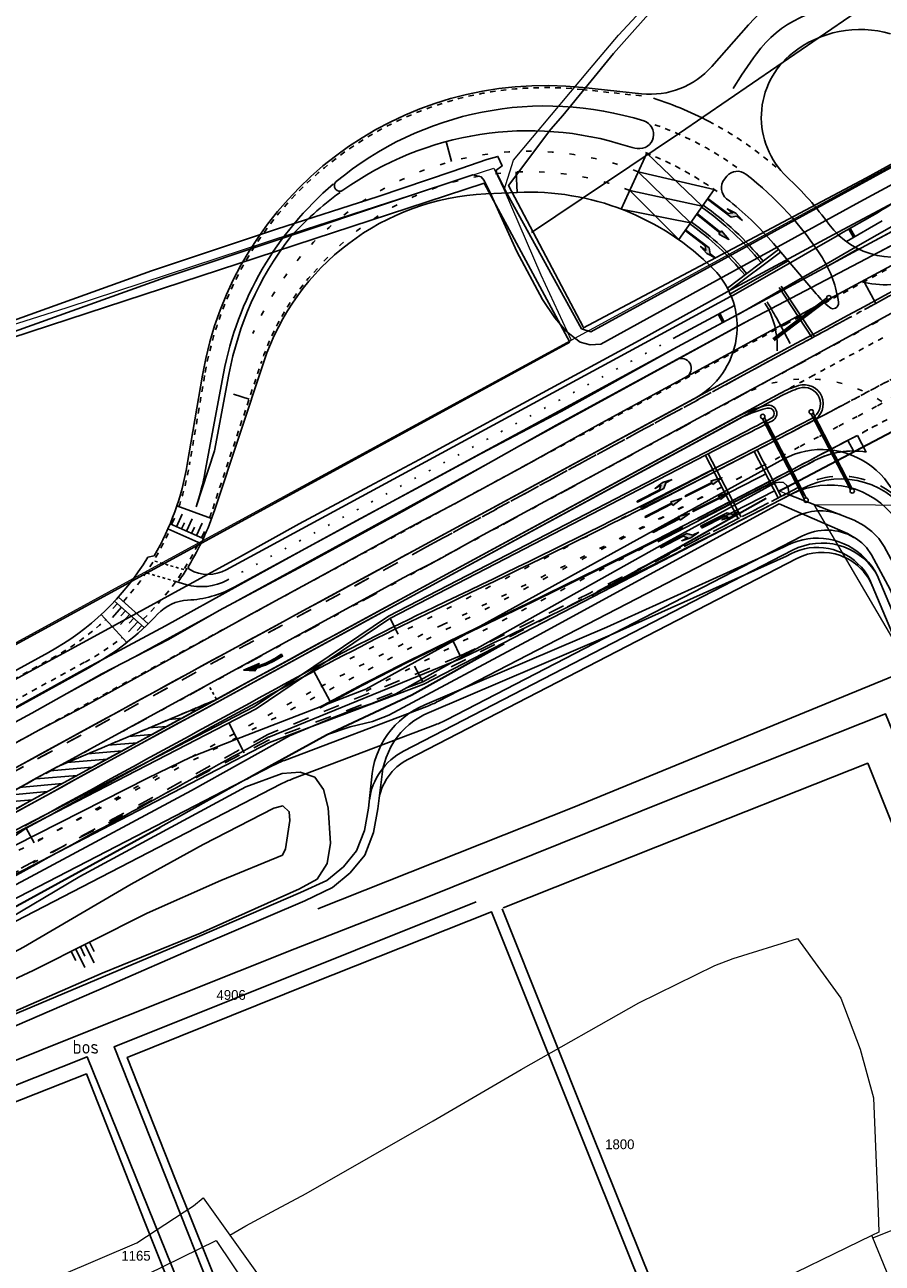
# Model space of a CAD drawing. Header units: metres. Extents: x 233874 to 239264, y 443832 to 448222.
# Tile 91 of 195: x 235610 to 235767, y 445491 to 445717. Entities that reach past the tile are written whole.
import ezdxf
from ezdxf.enums import TextEntityAlignment as Align

# ---------------------------------------------------------------- set-up
doc = ezdxf.new("R2010")
doc.units = ezdxf.units.M
doc.header["$MEASUREMENT"] = 0
for name, pattern in [('DGN3', [54.868356, 36.578904, -18.289452]), ('LIJN05-05', [1, 0.5, -0.5]), ('LIJN1-1', [2, 1, -1]), ('LIJN1-3', [4, 1, -3]), ('LIJNFPAD', [3, 0.3, -2.7])]:
    doc.linetypes.add(name, pattern=pattern)
for name, color, linetype in [('FUNKTIEAAND', 253, 'Continuous'), ('Goud-kadastrale grenzen', 13, 'Continuous'), ('Goud-markering', 7, 'Continuous'), ('Goud-ontwerp', 2, 'Continuous'), ('Goud-ontwerp-water', 131, 'Continuous'), ('Goud-opstellengtesdef', 30, 'Continuous'), ('HEK', 253, 'Continuous'), ('INSTEEKSLOOT', 153, 'Continuous'), ('KANTVERH', 253, 'Continuous'), ('KANTWATER', 153, 'Continuous'), ('OVLIJNOBJ', 253, 'Continuous'), ('RASTER', 253, 'Continuous'), ('TALUD', 253, 'Continuous'), ('VRI-lantaarns', 162, 'Continuous')]:
    doc.layers.add(name, color=color, linetype=linetype)
for name, color, linetype, lineweight in [('G01 kadestrale perceelsgrens', 73, 'Continuous', 0), ('G02 kadestrale sectiegrens', 73, 'DGN3', 30), ('Z01 perceelnummer', 73, 'Continuous', 13)]:
    doc.layers.add(name, color=color, linetype=linetype, lineweight=lineweight)
doc.layers.add('Goud-hulp', color=210, linetype='Continuous', plot=False)
doc.styles.get("Standard").update_dxf_attribs({"font": 'iso.shx'})
doc.styles.add('Styledgn001', font='dgn001.shx')
doc.linetypes.add('BLOK50-L', pattern='A,0,-0.25,[112,wocad.shx,S=0.5,R=0,X=0,Y=0.25],-0.75', length=1)
doc.linetypes.add('BLOK50-R', pattern='A,0,-0.25,[112,wocad.shx,S=0.5,R=0,X=0,Y=-0.25],-0.75', length=1)
doc.linetypes.add('HAAIETAND50-L', pattern='A,0,-0.25,[122,wocad.shx,S=0.1,R=0,X=0,Y=0],-0.75', length=1)
doc.linetypes.add('HAAIETAND50-R', pattern='A,0,-0.25,[122,wocad.shx,S=0.1,R=180,X=0,Y=0],-0.75', length=1)

# ---------------------------------------------------------------- blocks, each defined once
blk = doc.blocks.new('TA', base_point=(75009.5, 300012))
for p, q in [((75009.5, 300012.5), (75010, 300012.5)), ((75009.5, 300012.25), (75010.5, 300012.25)), ((75009.5, 300012), (75010, 300012)), ((75009.5, 300011.75), (75010.5, 300011.75)), ((75009.5, 300011.5), (75010, 300011.5))]:
    blk.add_line(p, q)
blk = doc.blocks.new('*U35')
at = {"layer": 'VRI-lantaarns', "color": 0}
for points in [[(0.35, 0.2), (15.97, 0.2)], [(0.35, -0.2), (15.97, -0.2)]]:
    blk.add_lwpolyline(points, dxfattribs=at)
at = {"layer": 'VRI-lantaarns', "color": 0, "linetype": 'LIJN1-1', "ltscale": 0.9, "const_width": 0.4}
blk.add_lwpolyline([(0.9, 0), (15.41, 0)], dxfattribs=at)
at = {"layer": 'VRI-lantaarns', "color": 0}
for centre in [(0, 0), (16.31, 0)]:
    blk.add_circle(centre, 0.4, dxfattribs=at)
blk = doc.blocks.new('RD_7-5m')
blk.add_hatch(color=0).paths.add_polyline_path([(5.45, -0.375), (5.45, -0.075), (0, -0.075), (0, 0.075), (5.45, 0.075), (5.45, 0.375), (7.5, 0)])
at = {"color": 0}
blk.add_lwpolyline([(5.45, -0.375), (5.45, -0.075), (0, -0.075), (0, 0.075), (5.45, 0.075), (5.45, 0.375), (7.5, 0)], close=True, dxfattribs=at)
blk = doc.blocks.new('RA_7-5m')
blk.add_hatch(color=0).paths.add_polyline_path([(7.5, -0.375), (5.7, -0.675), (4, -0.375), (5.2, -0.375), (4.6, 0.225), (0, 0.225), (0, 0.375), (5.45, 0.375), (6.2, -0.375)])
at = {"color": 0}
blk.add_lwpolyline([(7.5, -0.375), (5.7, -0.675), (4, -0.375), (5.2, -0.375), (4.6, 0.225), (0, 0.225), (0, 0.375), (5.45, 0.375), (6.2, -0.375)], close=True, dxfattribs=at)
blk = doc.blocks.new('A$C1532452F')
at = {"layer": 'G01 kadestrale perceelsgrens'}
for p, q in [((235748.092, 445631.983), (235749.953, 445631.293)), ((235749.953, 445631.293), (235754.515, 445629.517)), ((235785.306, 445576.942), (235754.515, 445629.517)), ((235642.635, 445502.576), (235644.477, 445500)), ((235644.477, 445500), (235647.535, 445495.725)), ((235765.264, 445495.223), (235777.163, 445500)), ((235766.203, 445500), (235766.356, 445496.267)), ((235765.088, 445495.653), (235680.672, 445454.797)), ((235766.356, 445496.267), (235765.088, 445495.653)), ((235765.264, 445495.223), (235765.088, 445495.653))]:
    blk.add_line(p, q, dxfattribs=at)
at = {"layer": 'G01 kadestrale perceelsgrens', "flags": 128}
for points in [[(235493.668, 445526.335), (235602.85, 445586.802), (235743.465, 445663.715), (235799.961, 445693.516), (235877.225, 445735.166), (235991.175, 445794.84), (236000, 445799.425)], [(235697.767, 445687.128), (235699.478, 445692.537), (235713.368, 445709.157), (235718.67, 445715.421), (235734.25, 445732.204), (235742.787, 445749.616), (235751.591, 445766.332)], [(235710.033, 445659.616), (235735.573, 445673.5), (235839.467, 445730.165), (235896.99, 445761.004)], [(235477.648, 445575.84), (235482.962, 445577.854), (235505.731, 445596.026), (235528.681, 445614.187), (235540.062, 445623.433), (235545.403, 445627.098), (235552.513, 445630.616), (235559.179, 445633.216), (235567.888, 445636.777), (235574.058, 445640.129), (235585.045, 445646.039), (235588.922, 445648.431), (235599.642, 445659.868), (235617.723, 445665.548), (235659.101, 445679.165), (235695.825, 445691.103), (235697.767, 445687.128)], [(235697.767, 445687.128), (235704.457, 445671.541), (235710.033, 445659.616)], [(235489.385, 445539.224), (235563.062, 445579.468), (235632.522, 445617.45), (235710.033, 445659.616)], [(235754.515, 445629.517), (235788.267, 445629.311), (235793.313, 445630.401), (235817.698, 445638.953), (235831.471, 445585.934), (235850.275, 445537.47), (235847.623, 445534.911)], [(235655.223, 445500), (235661.526, 445503.328), (235684.739, 445516.643), (235700.862, 445526.06), (235722.377, 445538.29), (235736.289, 445545.082), (235739.652, 445546.397), (235751.474, 445550.062), (235759.359, 445539.134), (235762.921, 445529.773), (235765.347, 445520.848), (235766.203, 445500)], [(235639.167, 445500), (235640.859, 445501.111), (235642.635, 445502.576)], [(235547.534, 445464.756), (235588.288, 445477.787), (235597.874, 445480.976), (235607.204, 445484.854), (235616.638, 445488.392), (235630.497, 445494.307), (235639.167, 445500)], [(235647.535, 445495.725), (235650.424, 445497.466), (235655.223, 445500)], [(235550.746, 445460.095), (235580.74, 445469.232), (235599.889, 445474.93), (235609.235, 445478.568), (235618.4, 445482.439), (235632.423, 445488.577), (235645.046, 445494.751), (235693.903, 445421.949)], [(235647.535, 445495.725), (235677.804, 445453.362), (235680.672, 445454.797)], [(235813.77, 445400.171), (235807.898, 445409.34), (235797.628, 445425.166), (235793.675, 445426.587), (235789.979, 445434.563), (235782.792, 445452.219), (235774.674, 445472.181), (235765.264, 445495.223)]]:
    blk.add_lwpolyline(points, dxfattribs=at)
at = {"layer": 'G02 kadestrale sectiegrens'}
for p, q in [((235749.559, 445632.754), (235782.714, 445650.188)), ((235748.092, 445631.983), (235749.559, 445632.754))]:
    blk.add_line(p, q, dxfattribs=at)
at = {"layer": 'G02 kadestrale sectiegrens', "flags": 128}
for points in [[(235665.236, 445587.359), (235680.837, 445594.686), (235719.455, 445616.042), (235728.55, 445621.051), (235748.092, 445631.983)], [(235506.33, 445500.12), (235525.102, 445510.072), (235551.135, 445524.483), (235581.302, 445541.134), (235633.783, 445569.865), (235655.237, 445581.838), (235665.236, 445587.359)]]:
    blk.add_lwpolyline(points, dxfattribs=at)
at = {"layer": 'Z01 perceelnummer', "linetype": 'Continuous', "lineweight": 13, "style": 'Styledgn001'}
for s, p in [('4906', (235647.757, 445539.712)), ('1800', (235718.918, 445512.37)), ('1165', (235630.341, 445491.958))]:
    blk.add_text(s, height=1.8, dxfattribs=at).set_placement(p, align=Align.MIDDLE_CENTER)
blk = doc.blocks.new('*U56')
at = {"layer": 'VRI-lantaarns', "color": 0}
for points in [[(0.35, 0.2), (16.9, 0.2)], [(0.35, -0.2), (16.9, -0.2)]]:
    blk.add_lwpolyline(points, dxfattribs=at)
at = {"layer": 'VRI-lantaarns', "color": 0, "linetype": 'LIJN1-1', "ltscale": 0.9, "const_width": 0.4}
blk.add_lwpolyline([(0.9, 0), (16.35, 0)], dxfattribs=at)
at = {"layer": 'VRI-lantaarns', "color": 0}
for centre in [(0, 0), (17.25, 0)]:
    blk.add_circle(centre, 0.4, dxfattribs=at)
blk = doc.blocks.new('LA_7-5m')
blk.add_hatch(color=0).paths.add_polyline_path([(7.5, 0.375), (5.7, 0.675), (4, 0.375), (5.2, 0.375), (4.6, -0.225), (0, -0.225), (0, -0.375), (5.45, -0.375), (6.2, 0.375)])
at = {"color": 0}
blk.add_lwpolyline([(7.5, 0.375), (5.7, 0.675), (4, 0.375), (5.2, 0.375), (4.6, -0.225), (0, -0.225), (0, -0.375), (5.45, -0.375), (6.2, 0.375)], close=True, dxfattribs=at)
blk = doc.blocks.new('*U58')
at = {"layer": 'VRI-lantaarns', "color": 0}
for points in [[(0.35, 0.2), (12.72, 0.2)], [(0.35, -0.2), (12.72, -0.2)]]:
    blk.add_lwpolyline(points, dxfattribs=at)
at = {"layer": 'VRI-lantaarns', "color": 0, "linetype": 'LIJN1-1', "ltscale": 0.9, "const_width": 0.4}
blk.add_lwpolyline([(0.9, 0), (12.72, 0)], dxfattribs=at)
at = {"layer": 'VRI-lantaarns', "color": 0}
blk.add_circle((0, 0), 0.4, dxfattribs=at)
blk = doc.blocks.new('pl75-08')
at = {"const_width": 0.2}
blk.add_lwpolyline([(7.08, -0.6), (4.7, -0.35), (5.11, -0.1, 0.070526), (1.44, 0.27), (0.1, 0.24), (0.1, 0.44), (1.86, 0.44, -0.043128), (5.19, -0.01), (5.71, 0.27)], format="xyb", close=True, dxfattribs=at)
blk.add_lwpolyline([(7.5, -0.75), (4.39, -0.42), (4.85, -0.14, 0.065796), (1.45, 0.17), (0, 0.14), (0, 0.54), (1.86, 0.54, -0.042689), (5.17, 0.1), (5.72, 0.38)], format="xyb", close=True)
for points in [[(6.71, -0.4), (6.65, -0.55), (5.74, 0.21), (4.79, -0.29)], [(5.22, 0.12), (5.22, 0.06), (5.18, 0.1)], [(5.15, -0.03), (5.22, -0.2), (5.08, -0.04), (5.05, -0.21)], [(7.5, -0.75), (7.14, -0.52), (7.02, -0.7)]]:
    blk.add_solid(points)

msp = doc.modelspace()

# ---------------------------------------------------------------- hatches: boundary and pattern name
at = {"layer": 'Goud-markering', "linetype": 'Continuous'}
h = msp.add_hatch(dxfattribs=at)
h.set_pattern_fill('ANSI31', color=251, scale=10, angle=140)
edge = h.paths.add_edge_path()
edge.add_arc((236093.603, 444708.777), 994.894, 118.694081, 121.774724, ccw=False)
edge.add_line((235615.921, 445581.494), (235645.065, 445593.828))
edge.add_arc((244478.646, 429393.456), 18452.215, 118.6023202, 118.7730842)
edge.add_line((235596.821, 445567.429), (235569.71, 445554.561))

# ---------------------------------------------------------------- linework, layer by layer
at = {"layer": 'Goud-hulp', "linetype": 'Continuous'}
for p, q in [((235764.78, 445677.38), (235768.724, 445679.486)), ((235751.255, 445659.031), (235683.285, 445622.179)), ((235748.349, 445649.891), (235686.454, 445616.333)), ((235748.587, 445649.452), (235686.692, 445615.894)), ((235759.124, 445636.51), (235754.71, 445645.035)), ((235764.021, 445639.12), (235762.411, 445642.162)), ((235748.468, 445630.993), (235744.053, 445639.517)), ((235747.935, 445630.717), (235743.521, 445639.242)), ((235689.9, 445601.337), (235654.658, 445586.932)), ((235610.239, 445570.228), (235585.8, 445553.47)), ((235610.239, 445570.228), (235611.717, 445567.532))]:
    msp.add_line(p, q, dxfattribs=at)
at = {"layer": 'Goud-hulp', "linetype": 'LIJN1-1'}
for p, q in [((235749.349, 445662.548), (235681.378, 445625.696)), ((235754.425, 445653.185), (235752.118, 445651.935)), ((235645.065, 445593.828), (235617.298, 445582.076))]:
    msp.add_line(p, q, dxfattribs=at)
at = {"layer": 'Goud-hulp', "linetype": 'LIJN1-1', "ltscale": 3}
for p, q in [((235751.494, 445658.592), (235683.523, 445621.74)), ((235689.711, 445601.8), (235654.469, 445587.394))]:
    msp.add_line(p, q, dxfattribs=at)
at = {"layer": 'Goud-hulp', "linetype": 'LIJN1-3'}
msp.add_line((235752.959, 445655.889), (235684.988, 445619.037), dxfattribs=at)
at = {"layer": 'Goud-hulp'}
for p, q in [((235689.711, 445601.8), (235688.421, 445604.508)), ((235665.831, 445593.576), (235662.915, 445598.991))]:
    msp.add_line(p, q, dxfattribs=at)
at = {"layer": 'Goud-hulp', "color": 150, "linetype": 'LIJN05-05'}
msp.add_line((235645.065, 445593.828), (235643.639, 445596.467), dxfattribs=at)
at = {"layer": 'Goud-hulp', "linetype": 'LIJN1-3', "const_width": 0.45, "flags": 128}
msp.add_lwpolyline([(235663.952, 445592.303, -0.0135122), (235687.866, 445604.493, 0.0059081), (235730.43, 445625.38)], format="xyb", dxfattribs=at)
at = {"layer": 'Goud-hulp', "linetype": 'Continuous'}
for centre, radius, start, end in [((244271.834, 429943.471), 17876.775, 117.7382094, 118.4654292), ((235757.167, 445633.628), 18.5, 107.48172, 118.46543), ((235752.661, 445647.935), 3.5, 297.67699, 107.48172), ((235752.661, 445647.935), 3, 297.67699, 107.48172), ((235757.167, 445633.628), 18, 107.48172, 118.46543), ((234825.314, 447415.996), 1999.5, 295.461581, 297.676989), ((234825.314, 447415.996), 2000, 295.461581, 297.676989), ((234825.314, 447415.996), 2006.15, 297.346699, 297.847021), ((234825.314, 447415.996), 2006.6, 297.346706, 297.591529), ((235761.648, 445624.308), 15, 80.89877, 117.59153), ((234825.314, 447415.996), 2004.65, 296.901157, 297.329563), ((234825.314, 447415.996), 2006.225, 296.901157, 297.329563), ((234825.314, 447415.996), 2006.525, 296.901263, 297.329574), ((235759.408, 445619.194), 15, 28.9542, 117.46834), ((234825.314, 447415.996), 2010.1, 295.475366, 297.468343), ((234825.314, 447415.996), 2008.1, 296.901263, 297.329574), ((244890.513, 428640.147), 19317.414, 118.4654292, 119.2144377), ((244890.513, 428640.147), 19310.764, 118.4654292, 119.2144377), ((244890.513, 428640.147), 19310.264, 118.4654292, 119.2144377), ((235901.4, 445156.035), 503.575, 115.46158, 118.55815), ((235901.4, 445156.035), 503.075, 115.46158, 118.55815), ((244890.513, 428640.147), 19307.264, 118.5581547, 118.7294816), ((244890.513, 428640.147), 19306.764, 118.5581547, 118.7294816), ((244890.513, 428640.147), 19300.114, 118.5899292, 118.7324972), ((234651.103, 447317.656), 2000, 296.298267, 298.732497)]:
    msp.add_arc(centre, radius, start, end, dxfattribs=at)
at = {"layer": 'Goud-hulp', "linetype": 'LIJN1-1', "ltscale": 3}
for centre, radius, start, end in [((244271.834, 429943.471), 17876.275, 117.7382094, 118.4654292), ((234825.314, 447415.996), 2009.6, 295.476077, 297.468343), ((235759.408, 445619.194), 15.5, 28.9542, 117.46834), ((244890.513, 428640.147), 19316.914, 118.4654292, 119.2144377), ((244890.513, 428640.147), 19300.614, 118.5898468, 118.7324972), ((234651.103, 447317.656), 1999.5, 296.298267, 298.732497)]:
    msp.add_arc(centre, radius, start, end, dxfattribs=at)
at = {"layer": 'Goud-hulp', "linetype": 'LIJN1-1'}
for centre, radius, start, end in [((244271.834, 429943.471), 17880.775, 117.7767641, 118.4654292), ((244271.834, 429943.471), 17870.125, 118.4192957, 118.4654174), ((234825.314, 447415.996), 2000, 297.754249, 298.381242), ((234825.314, 447415.996), 2006.15, 297.880184, 298.100336), ((244890.513, 428640.147), 19321.414, 118.4654292, 119.2563731)]:
    msp.add_arc(centre, radius, start, end, dxfattribs=at)
at = {"layer": 'Goud-hulp', "linetype": 'LIJN1-3'}
for centre, radius, start, end in [((234825.314, 447415.996), 2003.075, 295.461581, 299.602075), ((244271.834, 429943.471), 17873.2, 118.3786374, 118.4654292), ((244890.513, 428640.147), 19313.839, 118.4654292, 119.2144377), ((235901.4, 445156.035), 500, 115.46158, 118.55815), ((244890.513, 428640.147), 19303.689, 118.5581547, 118.7294816)]:
    msp.add_arc(centre, radius, start, end, dxfattribs=at)
at = {"layer": 'Goud-markering', "linetype": 'Continuous'}
for p, q in [((235723.851, 445693.853), (235719.17, 445683.602)), ((235723.851, 445693.853), (235734.026, 445684.129)), ((235731.864, 445681.065), (235722.291, 445690.437)), ((235722.291, 445690.437), (235736.189, 445687.193)), ((235736.189, 445687.193), (235729.702, 445678.002)), ((235734.026, 445684.129), (235720.73, 445687.02)), ((235720.73, 445687.02), (235729.702, 445678.002)), ((235719.17, 445683.602), (235731.864, 445681.065)), ((235766.963, 445681.42), (235760.41, 445677.668)), ((235761.711, 445678.413), (235760.842, 445679.932)), ((235761.972, 445678.562), (235761.102, 445680.081)), ((235738.625, 445669.147), (235747.953, 445676.186)), ((235738.902, 445668.605), (235748.329, 445675.718)), ((235763.704, 445670.182), (235765.786, 445666.333)), ((235728.659, 445659.89), (235739.891, 445665.947)), ((235738.048, 445662.941), (235737.217, 445664.482)), ((235737.784, 445662.8), (235736.953, 445664.34)), ((235747.577, 445663.704), (235750.135, 445658.98)), ((235643.033, 445635.627), (235646.377, 445653.511)), ((235644.738, 445639.304), (235647.36, 445653.328)), ((235741.826, 445642.238), (235676.839, 445608.659)), ((235641.338, 445629.064), (235644.738, 445639.304)), ((235743.41, 445639.173), (235736.705, 445635.709)), ((235735.965, 445635.833), (235722.674, 445628.965)), ((235736.172, 445635.433), (235722.88, 445628.565)), ((235636.577, 445625.963), (235642.654, 445623.272)), ((235636.864, 445625.836), (235637.37, 445626.979)), ((235637.779, 445625.431), (235638.791, 445627.717)), ((235638.693, 445625.026), (235639.199, 445626.169)), ((235639.607, 445624.621), (235640.619, 445626.907)), ((235641.436, 445623.811), (235642.448, 445626.097)), ((235640.522, 445624.216), (235641.028, 445625.359)), ((235642.35, 445623.406), (235642.857, 445624.549)), ((235639.477, 445614.868), (235637.614, 445615.413)), ((235627.686, 445610.703), (235626.016, 445608.843)), ((235626.942, 445611.371), (235626.107, 445610.441)), ((235631.848, 445606.968), (235626.434, 445611.827)), ((235628.43, 445610.035), (235627.595, 445609.105)), ((235629.175, 445609.367), (235627.505, 445607.507)), ((235630.663, 445608.031), (235628.993, 445606.171)), ((235629.919, 445608.699), (235629.084, 445607.769)), ((235652.321, 445592.107), (235676.839, 445608.659)), ((235631.407, 445607.363), (235630.572, 445606.433))]:
    msp.add_line(p, q, dxfattribs=at)
at = {"layer": 'Goud-markering', "linetype": 'BLOK50-R'}
for p, q in [((235754.863, 445676.509), (235759.27, 445679.032)), ((235739.183, 445667.531), (235750.212, 445673.846))]:
    msp.add_line(p, q, dxfattribs=at)
at = {"layer": 'Goud-markering', "linetype": 'BLOK50-L'}
for p, q in [((235756.674, 445673.513), (235762.082, 445676.609)), ((235740.585, 445664.301), (235752.358, 445671.041))]:
    msp.add_line(p, q, dxfattribs=at)
at = {"layer": 'Goud-markering', "linetype": 'HAAIETAND50-R'}
for p, q in [((235756.908, 445673.071), (235762.583, 445676.32)), ((235751.494, 445658.592), (235735.862, 445650.117))]:
    msp.add_line(p, q, dxfattribs=at)
at = {"layer": 'Goud-markering', "linetype": 'HAAIETAND50-L'}
msp.add_line((235738.935, 445667.965), (235749.726, 445674.144), dxfattribs=at)
at = {"layer": 'Goud-markering', "linetype": 'LIJNFPAD'}
msp.add_line((235647.049, 445615.673), (235728.661, 445659.891), dxfattribs=at)
at = {"layer": 'Goud-markering', "linetype": 'LIJN1-1'}
msp.add_line((235644.39, 445628.734), (235653.353, 445655.733), dxfattribs=at)
at = {"layer": 'Goud-markering', "color": 251, "linetype": 'LIJN1-3', "ltscale": 3}
msp.add_line((235752.959, 445655.889), (235684.988, 445619.037), dxfattribs=at)
at = {"layer": 'Goud-markering', "color": 251, "linetype": 'LIJN1-1'}
msp.add_line((235754.425, 445653.185), (235742.878, 445646.925), dxfattribs=at)
at = {"layer": 'Goud-markering', "color": 251, "linetype": 'LIJN1-1', "ltscale": 3}
for p, q in [((235733.253, 445648.702), (235683.523, 445621.74)), ((235749.345, 445631.434), (235682.839, 445597.07)), ((235682.839, 445597.07), (235654.601, 445586.363)), ((235654.601, 445586.363), (235577.794, 445546.676))]:
    msp.add_line(p, q, dxfattribs=at)
at = {"layer": 'Goud-markering', "color": 251, "linetype": 'Continuous'}
for p, q in [((235739.964, 445645.345), (235686.454, 445616.333)), ((235761.732, 445639.308), (235760.671, 445641.244)), ((235740.582, 445626.917), (235734.586, 445638.497)), ((235741.115, 445627.193), (235735.119, 445638.772)), ((235746.233, 445633.709), (235739.533, 445630.247)), ((235746.439, 445633.309), (235739.74, 445629.848)), ((235739, 445629.972), (235725.703, 445623.102)), ((235739.207, 445629.572), (235725.91, 445622.702)), ((235652.321, 445592.107), (235599.016, 445564.564)), ((235645.065, 445593.828), (235615.921, 445581.494))]:
    msp.add_line(p, q, dxfattribs=at)
at = {"layer": 'Goud-markering', "color": 251, "linetype": 'LIJN1-3'}
for p, q in [((235744.821, 445636.441), (235581.425, 445552.013)), ((235723.141, 445621.525), (235671.573, 445594.879))]:
    msp.add_line(p, q, dxfattribs=at)
at = {"layer": 'Goud-markering', "linetype": 'LIJN1-3'}
msp.add_line((235720.112, 445627.388), (235668.89, 445600.922), dxfattribs=at)
at = {"layer": 'Goud-markering', "linetype": 'LIJN05-05'}
for p, q in [((235639.084, 445617.588), (235633.58, 445619.198)), ((235637.614, 445615.413), (235632.244, 445616.984))]:
    msp.add_line(p, q, dxfattribs=at)
at = {"layer": 'Goud-markering', "linetype": 'LIJN1-1', "ltscale": 3}
msp.add_line((235601.81, 445577.182), (235614.481, 445584.125), dxfattribs=at)
at = {"layer": 'Goud-markering', "linetype": 'LIJN1-1'}
msp.add_lwpolyline([(235764.907, 445665.857, 0.0000673), (235760.264, 445663.344)], format="xyb", dxfattribs=at)
at = {"layer": 'Goud-markering', "linetype": 'HAAIETAND50-R'}
msp.add_lwpolyline([(235759.34, 445662.844, 0.0001248), (235751.494, 445658.592)], format="xyb", dxfattribs=at)
at = {"layer": 'Goud-markering', "color": 251, "linetype": 'LIJN1-3'}
for centre, radius, start, end in [((244271.834, 429943.471), 17873.2, 117.7382094, 118.4654292), ((234825.314, 447415.996), 2003.075, 297.325696, 299.103546)]:
    msp.add_arc(centre, radius, start, end, dxfattribs=at)
at = {"layer": 'Goud-markering', "linetype": 'Continuous'}
for centre, radius, start, end in [((235760.902, 445699.658), 21, 87.09336, 143.86279), ((235824.703, 445653.07), 100, 143.86279, 148.26283), ((235705.355, 445642.483), 60, 130.36279, 169.40826), ((235702.312, 445639.194), 58.75, 126.10125, 138.23843), ((235702.312, 445639.194), 54.775, 39.16883, 54.78622), ((235702.312, 445639.194), 55.225, 39.15144, 54.78622), ((235702.312, 445639.194), 51.025, 39.32569, 54.78622), ((235702.312, 445639.194), 51.475, 39.30566, 54.78622), ((235705.355, 445642.483), 59, 142.59358, 169.40826), ((235767.318, 445684.74), 15, 256.06052, 298.64908), ((244271.834, 429943.471), 17876.275, 118.3690243, 118.4133316), ((235732.74, 445658.479), 15, 356.90931, 31.81481), ((235702.312, 445639.194), 51.475, 28.43402, 32.16959), ((235752.118, 445622.928), 25.5, 104.35885, 118.46543), ((234825.314, 447415.996), 2000, 297.325696, 297.846934), ((235746.166, 445646.178), 1.5, 297.48839, 104.35885), ((234825.314, 447415.996), 1996.55, 297.325696, 297.48839), ((235593.885, 445644.818), 50, 341.63447, 349.40826), ((235642.285, 445624.466), 10, 253.69082, 298.44913)]:
    msp.add_arc(centre, radius, start, end, dxfattribs=at)
at = {"layer": 'Goud-markering', "linetype": 'HAAIETAND50-R'}
msp.add_arc((235705.363, 445642.499), 64.482, 61.67485, 72.19021, dxfattribs=at)
at = {"layer": 'Goud-markering', "linetype": 'LIJN1-1'}
for centre, radius, start, end in [((235705.354, 445642.481), 60.002, 54.3014, 71.22874), ((235705.355, 445642.483), 64.5, 49.13076, 61.67557), ((235702.312, 445639.194), 58.75, 54.12182, 69.78016), ((235696.441, 445641.428), 45.4, 136.39856, 161.63206), ((235596.937, 445644.488), 50, 339.62773, 341.63447), ((235596.937, 445644.488), 50, 313.9577, 333.95091), ((235596.937, 445644.488), 50, 298.77783, 308.15432)]:
    msp.add_arc(centre, radius, start, end, dxfattribs=at)
at = {"layer": 'Goud-markering', "linetype": 'LIJN1-3'}
for centre, radius, start, end in [((235702.312, 445639.194), 55, 68.69955, 156.88077), ((235702.312, 445639.194), 51.25, 68.93726, 139.11719), ((235753.082, 445627.517), 25, 29.02948, 118.46543)]:
    msp.add_arc(centre, radius, start, end, dxfattribs=at)
at = {"layer": 'Goud-markering', "color": 251, "linetype": 'LIJN1-1'}
for centre, radius, start, end in [((244271.834, 429943.471), 17870.125, 118.4192957, 118.4654174), ((234825.314, 447415.996), 2000, 297.846934, 298.540232), ((234825.314, 447415.996), 2006.15, 297.818576, 297.974283)]:
    msp.add_arc(centre, radius, start, end, dxfattribs=at)
at = {"layer": 'Goud-markering', "color": 251, "linetype": 'Continuous'}
for centre, radius, start, end in [((234825.314, 447415.996), 2006.15, 297.325696, 297.790844), ((234825.314, 447415.996), 2006.6, 297.325696, 297.591529), ((235761.648, 445624.308), 15, 89.67895, 117.59153), ((244890.513, 428640.147), 19310.764, 118.4654292, 118.7683971), ((236096.124, 444704.336), 1000, 118.698635, 121.76355)]:
    msp.add_arc(centre, radius, start, end, dxfattribs=at)
at = {"layer": 'Goud-markering', "color": 251, "linetype": 'LIJN1-1', "ltscale": 3}
msp.add_arc((244890.513, 428640.147), 19316.914, 118.4654292, 118.698635, dxfattribs=at)
at = {"layer": 'Goud-markering', "color": 251, "linetype": 'LIJN1-3', "ltscale": 3}
msp.add_arc((244890.513, 428640.147), 19313.839, 118.4654292, 118.6578631, dxfattribs=at)
at = {"layer": 'Goud-markering', "linetype": 'HAAIETAND50-R', "ltscale": 0.75}
msp.add_arc((235596.937, 445644.488), 50.4, 324.8548, 328.08898, dxfattribs=at)
at = {"layer": 'Goud-ontwerp', "linetype": 'Continuous'}
for p, q in [((235735.769, 445709.729), (235742.464, 445717.344)), ((235722.906, 445704.718), (235712.144, 445705.87)), ((235738.081, 445689.059), (235738.536, 445689.61)), ((235694.386, 445686.381), (235700.143, 445686.644)), ((235766.094, 445682.939), (235758.972, 445678.861)), ((235770.001, 445681.143), (235762.082, 445676.609)), ((235747.038, 445677.288), (235754.881, 445668.079)), ((235754.863, 445676.509), (235750.212, 445673.846)), ((235756.674, 445673.513), (235752.358, 445671.041)), ((235748.101, 445669.255), (235754.154, 445660.034)), ((235748.477, 445669.502), (235754.551, 445660.249)), ((235727.829, 445661.431), (235739.199, 445667.562)), ((235729.49, 445658.35), (235740.256, 445664.155)), ((235646.865, 445617.564), (235727.827, 445661.43)), ((235648.335, 445614.38), (235729.494, 445658.352)), ((235644.773, 445628.619), (235653.733, 445655.607)), ((235642.507, 445653.167), (235639.727, 445636.814)), ((235741.596, 445642.682), (235676.584, 445609.09)), ((235632.506, 445619.837), (235633.652, 445620.1)), ((235652.066, 445592.538), (235676.583, 445609.09)), ((235496.372, 445537.627), (235614.297, 445602.397)), ((235466.252, 445514.237), (235621.609, 445599.568)), ((235601.57, 445577.621), (235614.241, 445584.564))]:
    msp.add_line(p, q, dxfattribs=at)
at = {"layer": 'Goud-ontwerp', "color": 7, "linetype": 'LIJN1-1'}
for p, q in [((235722.864, 445704.32), (235712.102, 445705.473)), ((235642.901, 445653.1), (235640.121, 445636.747)), ((235500.918, 445538.697), (235614.899, 445601.302)), ((235502.603, 445535.63), (235621.007, 445600.663))]:
    msp.add_line(p, q, dxfattribs=at)
at = {"layer": 'Goud-ontwerp', "color": 251, "linetype": 'Continuous'}
for p, q in [((235733.056, 445649.164), (235683.285, 445622.179)), ((235740.203, 445644.906), (235686.692, 445615.894)), ((235750.371, 445631.401), (235683.044, 445596.613)), ((235750.555, 445621.141), (235679.327, 445584.337)), ((235751.335, 445619.631), (235680.107, 445582.827)), ((235683.044, 445596.613), (235654.805, 445585.905)), ((235652.066, 445592.538), (235598.764, 445564.997)), ((235654.805, 445585.905), (235577.982, 445546.21))]:
    msp.add_line(p, q, dxfattribs=at)
at = {"layer": 'Goud-ontwerp', "color": 1, "linetype": 'Continuous'}
for p, q in [((235637.816, 445629.242), (235644.186, 445626.947)), ((235642.224, 445622.369), (235636.181, 445625.044)), ((235632.576, 445607.658), (235627.109, 445612.565)), ((235623.949, 445609.355), (235628.678, 445604.251))]:
    msp.add_line(p, q, dxfattribs=at)
at = {"layer": 'Goud-ontwerp', "linetype": 'Continuous'}
for centre, radius, start, end in [((235758.987, 445702.819), 22, 73.78654, 138.68151), ((235762.922, 445696.467), 20, 73.78654, 128.28891), ((235759.824, 445700.392), 15, 128.28891, 226.75363), ((235724.504, 445719.632), 15, 263.88667, 318.68151), ((235741.25, 445726.33), 50, 299.79346, 339.545), ((235705.355, 445642.483), 63.75, 83.88667, 170.35227), ((235705.355, 445642.483), 60, 72.61047, 129.72401), ((235722.51, 445697.259), 2.6, 260.99165, 72.61047), ((235702.312, 445639.194), 58.75, 72.16402, 125.45978), ((235723.982, 445706.543), 12, 252.16402, 260.99165), ((235740.464, 445688.02), 2.5, 52.36747, 140.49114), ((235705.355, 445642.483), 60, 32.42484, 52.36747), ((235705.355, 445642.483), 64.5, 36.48758, 46.75363), ((235667.649, 445687.862), 1, 129.72401, 305.45978), ((235740.01, 445687.468), 2.5, 140.49114, 232.01328), ((235696.441, 445641.428), 45, 92.61676, 161.63447), ((235702.312, 445639.194), 47.5, 44.72597, 92.61676), ((235702.312, 445639.194), 58.75, 40.42181, 52.01328), ((235769.272, 445689.757), 15, 216.48758, 298.36783), ((235739.119, 445663.931), 20, 7.33373, 32.42484), ((235725.402, 445662.065), 15, 298.46543, 44.72597), ((235773.913, 445684.289), 25, 220.42181, 228.35009), ((235757.964, 445666.356), 1, 228.35009, 7.33373), ((235752.118, 445622.928), 25, 104.35885, 118.46543), ((235746.166, 445646.178), 1, 297.48839, 104.35885), ((234825.314, 447415.996), 1996.05, 297.325696, 297.48839), ((235590.828, 445645.126), 49.6, 329.69832, 350.35227), ((235757.256, 445618.075), 15, 35.38472, 117.3257), ((235596.937, 445644.488), 50.4, 328.66211, 341.63447), ((235590.828, 445645.126), 48.75, 298.77783, 328.7509), ((235640.411, 445618.016), 0.5, 148.66211, 241.3239), ((235643.53, 445623.719), 7, 241.3239, 298.44913), ((235638.807, 445631.964), 20, 272.83828, 298.44913), ((235640.194, 445603.999), 8, 92.83828, 136.89297), ((235596.937, 445644.488), 51.25, 298.77783, 316.89297)]:
    msp.add_arc(centre, radius, start, end, dxfattribs=at)
at = {"layer": 'Goud-ontwerp', "color": 7, "linetype": 'LIJN1-1'}
for centre, radius, start, end in [((235705.355, 445642.483), 63.35, 83.88667, 170.35227), ((235590.828, 445645.126), 50, 341.31292, 350.35227), ((235590.828, 445645.126), 50, 318.09227, 336.11668), ((235590.828, 445645.126), 50, 298.77783, 312.7965)]:
    msp.add_arc(centre, radius, start, end, dxfattribs=at)
at = {"layer": 'Goud-ontwerp', "color": 251, "linetype": 'Continuous'}
for centre, radius, start, end in [((244890.513, 428640.147), 19317.414, 118.4654292, 118.698635), ((235755.926, 445610.747), 11.7, 32.98209, 117.3257), ((235755.926, 445610.747), 10, 22.72292, 117.3257), ((244890.513, 428640.147), 19310.264, 118.4654292, 118.7684705), ((235684.698, 445573.942), 11.7, 117.3257, 172.89723), ((235684.698, 445573.942), 10, 117.3257, 172.89723)]:
    msp.add_arc(centre, radius, start, end, dxfattribs=at)
at = {"layer": 'Goud-ontwerp-water', "color": 251, "linetype": 'Continuous'}
for p, q in [((235751.028, 445627.238), (235685.694, 445593.48)), ((235752.235, 445623.698), (235687.204, 445590.096))]:
    msp.add_line(p, q, dxfattribs=at)
for points in [[(235683.604, 445592.548), (235657.509, 445582.653, 0.0286292), (235655.419, 445581.72), (235592.665, 445549.294)], [(235685.115, 445589.163), (235659.019, 445579.268, 0.0286292), (235656.929, 445578.336), (235594.363, 445546.007)]]:
    msp.add_lwpolyline(points, format="xyb", dxfattribs=at)
at = {"layer": 'Goud-ontwerp-water', "linetype": 'Continuous'}
msp.add_arc((235730.178, 445654.448), 1.816, 298.57249, 118.57249, dxfattribs=at)
at = {"layer": 'Goud-ontwerp-water', "color": 251, "linetype": 'Continuous'}
for centre, radius, start, end in [((235755.618, 445618.354), 10, 68.7402, 117.3257), ((235756.826, 445614.814), 10, 60.25512, 117.3257), ((235676.513, 445611.248), 20, 290.76615, 297.3257), ((235678.023, 445607.864), 20, 290.76615, 297.3257)]:
    msp.add_arc(centre, radius, start, end, dxfattribs=at)
at = {"layer": 'Goud-opstellengtesdef', "linetype": 'Continuous'}
for p, q in [((235687.152, 445695.954), (235688.12, 445692.331)), ((235700.143, 445686.644), (235699.972, 445690.39)), ((235651.043, 445648.774), (235648.196, 445649.719)), ((235678.322, 445605.795), (235676.865, 445608.609)), ((235682.839, 445597.07), (235681.357, 445599.934)), ((235650.159, 445584.067), (235647.331, 445589.529))]:
    msp.add_line(p, q, dxfattribs=at)
at = {"layer": 'HEK'}
for points in [[(235604.03, 445658.87), (235694.09, 445688.35), (235709.76, 445659.21)], [(235709.76, 445659.21), (235607.67, 445603.52), (235522.38, 445556.49), (235522.15, 445556.97)], [(235659.4, 445548.16), (235683.36, 445557.5), (235727.75, 445575.36), (235767.58, 445591.18), (235785.41, 445547.49)], [(235668.77, 445427.93), (235703.83, 445441.9), (235735.6, 445454.64), (235713.22, 445510.37), (235695.45, 445554.9), (235662.22, 445541.72), (235628.73, 445528.28), (235637.56, 445505.89), (235655.49, 445461.2), (235668.77, 445427.87)], [(235659.4, 445548.16), (235618.39, 445531.77), (235566.2, 445510.79), (235513.26, 445489.68), (235528.5, 445450.86), (235543.8, 445412.35), (235555.18, 445416.84), (235580.1, 445359.97), (235615.48, 445374.86)], [(235647.85, 445458.19), (235631.93, 445498.08), (235621.27, 445525.26), (235576.56, 445507.63), (235521.02, 445485.38), (235547.54, 445418.37), (235601.36, 445439.96), (235647.9, 445458.19)]]:
    msp.add_lwpolyline(points, dxfattribs=at)
at = {"layer": 'INSTEEKSLOOT'}
for p, q in [((235633.15, 445672.32), (235602.65, 445661.31)), ((235635.67, 445671.09), (235603.64, 445659.57))]:
    msp.add_line(p, q, dxfattribs=at)
for points in [[(235633.15, 445672.32), (235656.04, 445679.91), (235674.65, 445685.92), (235688.23, 445690.5), (235694.55, 445692.66), (235696.59, 445693.24), (235697.37, 445691.51), (235696.23, 445690.68), (235696.6, 445689.74), (235698.31, 445686.37), (235711.93, 445661.68), (235713.61, 445661.13), (235740.68, 445675.98), (235790.45, 445703.15)], [(235789.66, 445699.41), (235762.85, 445684.95), (235734.71, 445669.46), (235715.42, 445658.88), (235713.48, 445658.75), (235711.67, 445659.22), (235710.6, 445660), (235709.08, 445661.23), (235707.04, 445663.7), (235704.78, 445667.06), (235700.08, 445675.84)], [(235700.08, 445675.84), (235695.3, 445686.32), (235694.11, 445688.85), (235693.55, 445689.49), (235692.04, 445689.86), (235678.41, 445685.34), (235635.67, 445671.09)], [(235575.55, 445567.93), (235585.76, 445573.46), (235597.96, 445580.22), (235612.53, 445588.17), (235620.62, 445592.41), (235639.95, 445603.09), (235652.55, 445610.05), (235664.99, 445616.82), (235680.51, 445625.38), (235688.79, 445629.72), (235701.14, 445636.43), (235714.97, 445644.1)], [(235490.91, 445524.49), (235498.85, 445528.38), (235509.85, 445534.91), (235525.21, 445543.88), (235537.26, 445550.48), (235547.87, 445556.41), (235559.92, 445562.57), (235572.81, 445570.04), (235585.85, 445577.31), (235593.93, 445581.7), (235602.85, 445586.8), (235611.28, 445591.3), (235624.07, 445598.51), (235636.32, 445604.77), (235645.54, 445610.13), (235660.07, 445617.83), (235679.11, 445628.21), (235691.45, 445635.12), (235707.25, 445644.03)]]:
    msp.add_lwpolyline(points, dxfattribs=at)
at = {"layer": 'KANTVERH'}
for p, q in [((235678.57, 445615.74), (235616.1, 445581.52)), ((235764.63, 445615.85), (235785.28, 445566.54)), ((235766.05, 445616.55), (235786.75, 445567.3))]:
    msp.add_line(p, q, dxfattribs=at)
at = {"layer": 'KANTVERH', "color": 13}
for points in [[(235742.21, 445650.13), (235748.43, 445653.49), (235760.98, 445660.32), (235772.35, 445666.57), (235782.71, 445672.15), (235793.38, 445677.92), (235802.87, 445683.11), (235814.9, 445689.5), (235828.71, 445696.84), (235838.87, 445702.27), (235851.05, 445708.76), (235862.68, 445715), (235874.86, 445721.44), (235889.44, 445729.22), (235900.35, 445734.93), (235910.55, 445740.31), (235919.95, 445745.35)], [(235768.61, 445632.53), (235768.01, 445633.41), (235767.36, 445634.26), (235766.64, 445635.05), (235765.87, 445635.79), (235765.05, 445636.47), (235764.19, 445637.09), (235763.28, 445637.65), (235762.33, 445638.14), (235761.35, 445638.56), (235760.34, 445638.91), (235759.31, 445639.19), (235758.27, 445639.4), (235757.21, 445639.53), (235756.14, 445639.58), (235755.08, 445639.55), (235754.02, 445639.46), (235752.96, 445639.28), (235751.93, 445639.03), (235750.91, 445638.71), (235749.92, 445638.31), (235748.96, 445637.84)]]:
    msp.add_lwpolyline(points, dxfattribs=at)
at = {"layer": 'KANTVERH'}
for points in [[(235508.76, 445541.99), (235521.03, 445548.91), (235566.93, 445574.4), (235577.64, 445580.53), (235581.11, 445582.64), (235585.12, 445584.76), (235592.76, 445588.94), (235603.32, 445594.82), (235614.23, 445600.75), (235624.04, 445606.07), (235636.83, 445613.09), (235649.48, 445620.01), (235660.19, 445625.94), (235673.08, 445632.86), (235682.26, 445637.77), (235707.72, 445651.54), (235722.45, 445659.52), (235738.6, 445668.47), (235757.19, 445678.46), (235783.64, 445692.58)], [(235510.48, 445538.53), (235533.1, 445551.02), (235545.44, 445557.83), (235572.96, 445573.09), (235584.07, 445579.09), (235600.87, 445588.37), (235608.86, 445592.71), (235621.25, 445599.52), (235635.73, 445607.32), (235648.97, 445614.64), (235660.72, 445621.09), (235670.68, 445626.52), (235681.55, 445632.35), (235693.55, 445638.86), (235708.16, 445646.56), (235729.49, 445658.35), (235747.57, 445668.05), (235764.78, 445677.38), (235780.88, 445685.98)], [(235678.57, 445615.74), (235680.31, 445616.62), (235685.76, 445619.46), (235693.08, 445623.55), (235705.17, 445630.04), (235714.61, 445635.13), (235725.48, 445641.04), (235735.99, 445646.77), (235742.21, 445650.13)], [(235590.96, 445559.08), (235591.49, 445558.8), (235604.14, 445565.04), (235632.45, 445579.41), (235640.37, 445583.23), (235648.72, 445586.53), (235672.42, 445595.71), (235748.96, 445637.84)], [(235683.21, 445592.83), (235716.52, 445607.05), (235748.88, 445621.68)], [(235748.88, 445621.68), (235749.73, 445622.12), (235750.6, 445622.5), (235751.51, 445622.81), (235752.43, 445623.05), (235753.37, 445623.22), (235754.32, 445623.32), (235755.28, 445623.33), (235756.23, 445623.28), (235757.18, 445623.15), (235758.11, 445622.95), (235759.03, 445622.68), (235759.92, 445622.33), (235760.78, 445621.92), (235761.61, 445621.45), (235762.39, 445620.91), (235763.14, 445620.31), (235763.83, 445619.65), (235764.48, 445618.94), (235765.06, 445618.19), (235765.59, 445617.39), (235766.05, 445616.55)], [(235749.46, 445620.07), (235750.23, 445620.5), (235751.04, 445620.86), (235751.87, 445621.16), (235752.72, 445621.39), (235753.59, 445621.55), (235754.47, 445621.63), (235755.35, 445621.65), (235756.23, 445621.59), (235757.11, 445621.46), (235757.96, 445621.26), (235758.8, 445620.99), (235759.62, 445620.65), (235760.4, 445620.24), (235761.15, 445619.78), (235761.86, 445619.25), (235762.52, 445618.66), (235763.14, 445618.03), (235763.69, 445617.35), (235764.19, 445616.62), (235764.63, 445615.85)], [(235683.99, 445591.43), (235717.17, 445605.61), (235749.46, 445620.07)], [(235673.57, 445580.28), (235673.76, 445581.37), (235674.02, 445582.44), (235674.36, 445583.49), (235674.77, 445584.51), (235675.24, 445585.51), (235675.79, 445586.47), (235676.4, 445587.38), (235677.07, 445588.26), (235677.8, 445589.08), (235678.59, 445589.86), (235679.43, 445590.58), (235680.31, 445591.23), (235681.24, 445591.83), (235682.21, 445592.36), (235683.21, 445592.83)], [(235675.39, 445580.12), (235675.56, 445581.16), (235675.82, 445582.2), (235676.14, 445583.21), (235676.55, 445584.19), (235677.02, 445585.14), (235677.57, 445586.05), (235678.18, 445586.92), (235678.85, 445587.74), (235679.59, 445588.51), (235680.37, 445589.22), (235681.21, 445589.87), (235682.1, 445590.46), (235683.02, 445590.98), (235683.99, 445591.43)], [(235468.67, 445500), (235477.58, 445504.96), (235496.96, 445515.74), (235515.5, 445526.11), (235525.62, 445531.68), (235541.58, 445540.5), (235564.39, 445553.04), (235582.13, 445562.95), (235599.29, 445572.39), (235608.86, 445577.6), (235613.67, 445580.23), (235616.1, 445581.52)], [(235513.61, 445496.58), (235529.05, 445503.5), (235537.53, 445506.61), (235547.52, 445509.4), (235555.93, 445512.07), (235559.36, 445513.42), (235568.59, 445517.53), (235579.22, 445523.18), (235595.51, 445530.87), (235624.31, 445543.04), (235641.56, 445550.29), (235660.46, 445558.45), (235665.29, 445560.68), (235668.36, 445563.19), (235670.7, 445566.11), (235672.2, 445569.8), (235672.91, 445573.92), (235673.57, 445580.28)], [(235514.3, 445495.22), (235526.14, 445500.03), (235538.21, 445504.68), (235548.07, 445507.41), (235556.5, 445510.41), (235559.85, 445511.66), (235569.42, 445515.74), (235580.14, 445521.11), (235596.25, 445528.87), (235624.93, 445541.27), (235641.95, 445548.72), (235661.24, 445556.93), (235666.31, 445559.38), (235669.55, 445562.04), (235672.26, 445565.32), (235673.8, 445569.48), (235674.6, 445573.78), (235675.39, 445580.12)]]:
    msp.add_lwpolyline(points, dxfattribs=at)
at = {"layer": 'KANTWATER'}
for points in [[(235707.25, 445644.03), (235741.68, 445662.78), (235776.35, 445680.97), (235803, 445695.19), (235832.36, 445711.1), (235860.18, 445726.09), (235902.22, 445748.47), (235936.17, 445766.08), (235967.95, 445782.89), (236007.74, 445803.37), (236043.86, 445822.29)], [(235714.97, 445644.1), (235757.43, 445667.22), (235817.55, 445699.56), (235869.94, 445727.37), (235910.35, 445748.79), (235946.28, 445767.35), (235991.52, 445791.56), (236043.74, 445818.37)], [(235789.75, 445570.7), (235770.94, 445615.15), (235767.3, 445621.83), (235766.36, 445623.27), (235765.09, 445624.59), (235763.58, 445625.67), (235761.85, 445626.66), (235749.95, 445631.29), (235749.75, 445632.51), (235749.47, 445632.96), (235748.87, 445633.51), (235748.18, 445633.57), (235747.37, 445633.46), (235725.77, 445621.61), (235685.64, 445599.2), (235677.9, 445594.87), (235673.52, 445593.1), (235669.92, 445591.87), (235666.3, 445590.47), (235658.45, 445587.17), (235640.48, 445577.16), (235612.71, 445562.23), (235579.03, 445544.22)], [(235581.3, 445541.13), (235633.78, 445569.86), (235655.24, 445581.84), (235665.24, 445587.36), (235669.57, 445588.79), (235673.65, 445589.8), (235676.62, 445590.96), (235703.57, 445605.36), (235748.11, 445629.64)], [(235787.11, 445569.83), (235786.79, 445570.59), (235768.44, 445613.94), (235764.99, 445620.29), (235764.07, 445621.65), (235763.22, 445622.5), (235762.27, 445623.22), (235760.59, 445624.18), (235748.11, 445629.64)]]:
    msp.add_lwpolyline(points, dxfattribs=at)
at = {"layer": 'OVLIJNOBJ'}
for p, q in [((235657.12, 445580.23), (235650.43, 445577.84)), ((235660.42, 445580.5), (235657.12, 445580.23)), ((235663.06, 445579.6), (235660.42, 445580.5)), ((235664.66, 445577.35), (235663.06, 445579.6)), ((235650.43, 445577.84), (235620.05, 445561.38)), ((235665.52, 445573.95), (235664.66, 445577.35)), ((235665.97, 445567.51), (235665.52, 445573.95)), ((235665.33, 445563.8), (235665.97, 445567.51)), ((235663.49, 445560.9), (235665.33, 445563.8)), ((235620.05, 445561.38), (235603.65, 445551.64)), ((235660.3, 445559.16), (235663.49, 445560.9)), ((235642.15, 445551.03), (235660.3, 445559.16)), ((235624.12, 445543.68), (235642.15, 445551.03)), ((235595.39, 445531.15), (235624.12, 445543.68))]:
    msp.add_line(p, q, dxfattribs=at)
for points in [[(235663.64, 445555.47), (235710.52, 445574.11), (235770.46, 445598.68), (235788.96, 445553.62), (235799.13, 445557.24)], [(235564.63, 445525.14), (235559.43, 445522.66), (235561.65, 445518.96), (235568.2, 445522.46), (235573.86, 445526.07), (235584.3, 445531.47), (235611.52, 445544.2), (235632.41, 445554.67), (235645.88, 445560.67), (235657.14, 445565.31), (235657.71, 445566.48), (235658.51, 445571.66), (235658.4, 445573.26), (235657.24, 445574.31), (235655.58, 445573.89), (235642.66, 445567.26), (235629.48, 445559.98), (235609.76, 445548.47), (235583.23, 445534.27), (235564.63, 445525.14)], [(235692.6, 445556.78), (235626.34, 445530.23), (235654.6, 445458.95), (235650.23, 445457.17), (235621.41, 445528.37), (235578.52, 445511.34), (235517.81, 445487.33), (235546.27, 445415.99), (235623.15, 445446.65), (235626.42, 445439.93), (235559.49, 445411.09), (235580.46, 445362.06), (235582.55, 445361.4), (235597.13, 445367.57)]]:
    msp.add_lwpolyline(points, dxfattribs=at)
at = {"layer": 'RASTER'}
for points in [[(235712.18, 445662.06), (235698.55, 445687.9), (235706.31, 445698.2), (235708.47, 445700.76), (235717.76, 445712.07), (235726.62, 445722.09), (235734.52, 445730.03), (235746.28, 445752.27), (235753.14, 445765.04), (235750.54, 445767.21), (235760.63, 445793.45), (235767.51, 445813.34), (235771.23, 445822.53), (235775.81, 445834), (235779.87, 445846.79)], [(235702.76, 445679.28), (235729.85, 445697.5), (235761.04, 445718.88), (235789.21, 445737.98)], [(235712.17, 445661.81), (235764.11, 445689.33), (235792.15, 445704.77)], [(235797.39, 445499.79), (235781.42, 445539.46), (235764.31, 445582.13), (235725.8, 445566.88), (235697.56, 445555.66)], [(235697.36, 445555.46), (235713.84, 445514.22), (235737.58, 445455.2), (235766.17, 445466.52), (235781.77, 445472.77)]]:
    msp.add_lwpolyline(points, dxfattribs=at)

# ---------------------------------------------------------------- block references
at = {"layer": 'Goud-hulp'}
for name, p, rotation in [('*U35', (235753.967, 445646.469), 297.3752563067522), ('RD_7-5m', (235730.932, 445631.015), 27.00825851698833), ('RD_7-5m', (235732.323, 445628.272), 27.00825851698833), ('RA_7-5m', (235733.887, 445625.197), 27.00834082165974)]:
    msp.add_blockref(name, p, dxfattribs=dict(at, rotation=rotation))
at = {"layer": 'Goud-kadastrale grenzen', "linetype": 'Continuous'}
msp.add_blockref('A$C1532452F', (0, 0), dxfattribs=at)
at = {"layer": 'Goud-markering'}
for name, p, rotation in [('LA_7-5m', (235735.187, 445685.738), 322.7698202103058), ('RD_7-5m', (235733.017, 445682.7), 321.6202939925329), ('RA_7-5m', (235730.737, 445679.469), 322.797274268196), ('LA_7-5m', (235721.985, 445630.298), 27.32569569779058)]:
    msp.add_blockref(name, p, dxfattribs=dict(at, rotation=rotation))
at = {"layer": 'Goud-markering', "color": 251}
for name, p, rotation in [('RD_7-5m', (235723.578, 445627.215), 27.00825851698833), ('RD_7-5m', (235724.97, 445624.473), 27.00825851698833), ('RA_7-5m', (235726.534, 445621.398), 27.00834082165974)]:
    msp.add_blockref(name, p, dxfattribs=dict(at, rotation=rotation))
at = {"layer": 'Goud-markering', "color": 251, "linetype": 'Continuous', "rotation": 209.6020748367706}
msp.add_blockref('pl75-08', (235656.91, 445602.201), dxfattribs=at)
at = {"layer": 'TALUD', "xscale": 3.75, "yscale": 3.75, "rotation": 296.7495}
msp.add_blockref('TA', (235620.15, 445548.51), dxfattribs=at)
at = {"layer": 'VRI-lantaarns', "rotation": 217.035572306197}
msp.add_blockref('*U58', (235757.192, 445667.373), dxfattribs=at)
at = {"layer": 'VRI-lantaarns', "color": 251, "rotation": 297.3752563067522}
msp.add_blockref('*U56', (235745.088, 445645.62), dxfattribs=at)

# ---------------------------------------------------------------- texts
at = {"layer": 'FUNKTIEAAND'}
msp.add_text('bos', height=2.5, dxfattribs=at).set_placement((235618.73, 445528.96))

doc.saveas('drawing.dxf')
